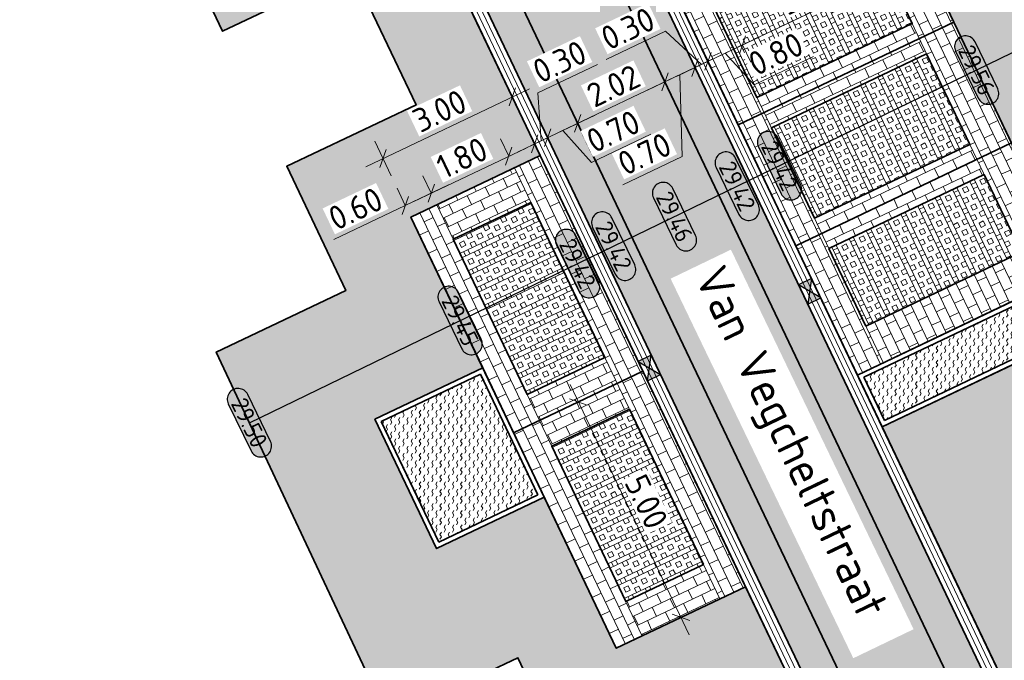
# Model space of a CAD drawing. Header units: metres. Extents: x 199937 to 201628, y 374508 to 375260.
# Tile 143 of 183: x 201332 to 201352, y 375034 to 375047. Entities that reach past the tile are written whole.
import ezdxf
from ezdxf.enums import TextEntityAlignment as Align

# ---------------------------------------------------------------- set-up
doc = ezdxf.new("R2010")
doc.units = ezdxf.units.M
doc.set_wipeout_variables(frame=1)
doc.linetypes.add('VH-OPSLUITBAND_100X200', pattern=[16, 8, -2, 4, -2])
for name, color, linetype, lineweight in [('N-WE-GR-BEPLANTING-A', 92, 'Continuous', 0), ('N-WE-OG-HOOGTELIJN-G', 7, 'Continuous', 25), ('N-WE-RI-KOLK-S', 7, 'Continuous', 25), ('N-WE-VH-GOOT-G', 170, 'Continuous', 35), ('N-WE-VH-KANTOPSLUITING_OPSLUITBAND_100X200-G', 150, 'VH-OPSLUITBAND_100X200', 35), ('N-WE-VH-KANTVERHARDING_STREKLAAG-G', 60, 'Continuous', 18), ('N-WE-VH-VERHARDING_BETONSTRAATSTEEN-G', 252, 'Continuous', 35), ('N-WE-VH-VERHARDING_GRASBETONSTEEN-A', 72, 'Continuous', 18), ('N-WE-VH-VERHARDING_GRASBETONSTEEN-G', 70, 'Continuous', 35), ('N-WE-VH-VERHARDING_TEGEL-A', 252, 'Continuous', 18), ('N-WE-VW-MARKERING_PARKEERVAK-G', 7, 'Continuous', 35), ('X-XX-AL-HOOGTELABEL-S', 7, 'Continuous', 25), ('X-XX-AL-M', 7, 'Continuous', 18), ('X-XX-AL-T35', 50, 'Continuous', 35)]:
    doc.layers.add(name, color=color, linetype=linetype, lineweight=lineweight)
doc.layers.add('N-WE-VH-VERHARDING_BETONSTRAATSTEEN_HEIDE-A', color=7, linetype='Continuous', lineweight=0, true_color=0x986657)
doc.layers.add('N-WE-VH-VERHARDING_BETONSTRAATSTEEN_ROOD-A', color=7, linetype='Continuous', lineweight=0, true_color=0xa92c0a)
doc.layers.add('X-XX-AL-HULPLIJN-G', color=7, linetype='Continuous', lineweight=18, plot=False)
doc.styles.add('NLCS-ISO-ANNOTATIEF-T18', font='NLCS-ISO.ttf', dxfattribs={"height": 1.8})
doc.styles.add('NLCS-ISO-ANNOTATIEF-T25', font='NLCS-ISO.ttf', dxfattribs={"height": 2.5})
doc.styles.add('NLCS-ISO-M200-T35', font='NLCS-ISO.ttf', dxfattribs={"height": 0.7})
doc.dimstyles.new('NLCS-ANNOTATIEF-T25-SCHRAP_L2_H1', dxfattribs={"dimtxt": 2.5, "dimasz": 1.4, "dimexe": 2, "dimexo": 2, "dimgap": 0.7, "dimtad": 1, "dimzin": 0, "dimdsep": 46, "dimtxsty": 'NLCS-ISO-ANNOTATIEF-T25', "dimblk": 'OBLIQUE', "dimcen": 0, "dimdle": 2, "dimclrd": 256, "dimclre": 256, "dimclrt": 256, "dimadec": 1, "dimazin": 0, "dimtfac": 1, "dimtdec": 3, "dimtofl": 0, "dimtmove": 0, "dimatfit": 3, "dimldrblk": 'OBLIQUE', "dimfxl": 2, "dimfxlon": 1, "dimtfillclr": 256, "dimtolj": 1, "dimtzin": 0, "dimlwd": -1, "dimlwe": -1, "dimarcsym": 0})
pattern_1 = [(295.47, (0, 0), (0.2798982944, -0.09928214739), [0.63, -0.21]), (205.47, (0.37918, 0.18062), (0.2798982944, -0.09928214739), [0.63, -0.21])]
pattern_2 = [(25.4727, (201339.98415, 375042.8163), (0.0992688, 0.279903), [0.21, -0.21]), (115.4727, (201339.98415, 375042.8163), (-0.189586, -0.090317), [])]
pattern_3 = [(295.47273231, (0, 0), (0.27990302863, -0.09926879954), [0.21, -0.21]), (25.47273231, (0, 0), (-0.09031711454, 0.18958591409), [])]
pattern_4 = [(25.47273231, (0, 0), (-0.17203259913, 0.36111602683), []), (25.47273231, (0.043, -0.09028), (-0.17203259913, 0.36111602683), []), (295.47273231, (0, 0), (0.36111602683, 0.17203259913), [-0.1, 0.1]), (295.47273231, (0.09028, 0.043), (0.36111602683, 0.17203259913), [-0.1, 0.1]), (295.47273231, (0.18056, 0.086), (0.36111602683, 0.17203259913), [0.1, -0.1]), (295.47273231, (0.27084, 0.12902), (0.36111602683, 0.17203259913), [0.1, -0.1]), (25.47273231, (0.086, -0.18056), (-0.17203259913, 0.36111602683), [0.1, -0.1]), (25.47273231, (0.12902, -0.27084), (-0.17203259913, 0.36111602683), [0.1, -0.1])]
pattern_5 = [(295.4727, (201345.063, 375050.33755), (0.279903, -0.099269), [0.21, -0.21]), (25.4727, (201345.063, 375050.33755), (-0.090317, 0.189586), [])]
pattern_6 = [(25.47273231, (0, 0), (0.09926879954, 0.27990302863), [0.21, -0.21]), (115.47273231, (0, 0), (-0.18958591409, -0.09031711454), [])]
pattern_7 = [(115.47273231, (0, 0), (-0.36111602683, -0.17203259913), []), (115.47273231, (0.09028, 0.043), (-0.36111602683, -0.17203259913), []), (25.47273231, (0, 0), (-0.17203259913, 0.36111602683), [-0.1, 0.1]), (25.47273231, (-0.043, 0.09028), (-0.17203259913, 0.36111602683), [-0.1, 0.1]), (25.47273231, (-0.086, 0.18056), (-0.17203259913, 0.36111602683), [0.1, -0.1]), (25.47273231, (-0.12902, 0.27084), (-0.17203259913, 0.36111602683), [0.1, -0.1]), (115.47273231, (0.18056, 0.086), (-0.36111602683, -0.17203259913), [0.1, -0.1]), (115.47273231, (0.27084, 0.12902), (-0.36111602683, -0.17203259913), [0.1, -0.1])]
pattern_8 = [(60, (201123.74073, 375003.37324), (-0.08660261, 0.14999988), [0.0577352, -0.11547]), (60, (201123.74073, 375003.47324), (-0.08660261, 0.14999988), [0.0577352, -0.11547]), (300, (201123.74073, 375003.47324), (0.17320501, 1.2e-07), [0.0577352, -0.11547])]
pattern_9 = [(115.44303, (201401.07311, 375044.21776), (-0.26433598, 0.20646184), [0.3, -0.3]), (205.44303, (201401.0731, 375044.21776), (0.128884, -0.2709039), [])]

# ---------------------------------------------------------------- blocks, each defined once
blk = doc.blocks.new('_Oblique')
at = {"color": 0, "linetype": 'ByBlock', "lineweight": -2}
blk.add_line((-0.5, -0.5), (0.5, 0.5), dxfattribs=at)
blk = doc.blocks.new('*D117')
at = {"layer": 'Defpoints', "color": 0, "transparency": 16777216}
for p in [(201342.108, 375045.334), (201342.693, 375044.107), (201339.984, 375042.816)]:
    blk.add_point(p, dxfattribs=at)
at = {"layer": 'X-XX-AL-M', "transparency": 16777216}
for p, q in [((201342.28, 375044.973), (201341.936, 375045.695)), ((201339.038, 375043.872), (201342.469, 375045.506)), ((201339.571, 375043.683), (201339.227, 375044.405))]:
    blk.add_line(p, q, dxfattribs=at)
at = {"layer": 'X-XX-AL-M', "transparency": 16777216, "xscale": 0.28, "yscale": 0.28, "zscale": 0.28}
for p, rotation in [((201342.108, 375045.334), 25.47273230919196), ((201339.399, 375044.044), 205.472732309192)]:
    blk.add_blockref('_Oblique', p, dxfattribs=dict(at, rotation=rotation))
at = {"layer": 'X-XX-AL-M', "transparency": 16777216, "insert": (201340.586, 375045.041), "char_height": 0.5, "attachment_point": 5, "rotation": 25.4727, "style": 'NLCS-ISO-ANNOTATIEF-T25', "bg_fill": 3, "box_fill_scale": 1.1, "bg_fill_color": 256, "bg_fill_true_color": 13158600, "bg_fill_transparency": 0}
blk.add_mtext('\\A1;3.00', dxfattribs=at)
blk = doc.blocks.new('*D118')
at = {"layer": 'Defpoints', "color": 0, "transparency": 16777216}
for p in [(201342.035, 375044.092), (201342.151, 375043.848), (201340.526, 375043.074)]:
    blk.add_point(p, dxfattribs=at)
at = {"layer": 'X-XX-AL-M', "transparency": 16777216}
for p, q in [((201342.035, 375044.092), (201341.863, 375044.453)), ((201340.049, 375043.145), (201342.396, 375044.264)), ((201340.41, 375043.318), (201340.238, 375043.679))]:
    blk.add_line(p, q, dxfattribs=at)
at = {"layer": 'X-XX-AL-M', "transparency": 16777216, "xscale": 0.28, "yscale": 0.28, "zscale": 0.28}
for p, rotation in [((201342.035, 375044.092), 25.47273230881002), ((201340.41, 375043.318), 205.47273230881)]:
    blk.add_blockref('_Oblique', p, dxfattribs=dict(at, rotation=rotation))
at = {"layer": 'X-XX-AL-M', "transparency": 16777216, "insert": (201341.055, 375044.057), "char_height": 0.5, "attachment_point": 5, "rotation": 25.4727, "style": 'NLCS-ISO-ANNOTATIEF-T25', "bg_fill": 3, "box_fill_scale": 1.1, "bg_fill_color": 256, "bg_fill_true_color": 13158600, "bg_fill_transparency": 0}
blk.add_mtext('\\A1;1.80', dxfattribs=at)
blk = doc.blocks.new('*D119')
at = {"layer": 'Defpoints', "color": 0, "transparency": 16777216}
for p in [(201339.868, 375043.059), (201340.526, 375043.074), (201339.984, 375042.816)]:
    blk.add_point(p, dxfattribs=at)
at = {"layer": 'X-XX-AL-M', "transparency": 16777216}
for p, q in [((201340.41, 375043.318), (201340.238, 375043.679)), ((201339.868, 375043.059), (201339.696, 375043.421)), ((201340.771, 375043.49), (201339.868, 375043.059)), ((201339.868, 375043.059), (201338.37, 375042.346))]:
    blk.add_line(p, q, dxfattribs=at)
at = {"layer": 'X-XX-AL-M', "transparency": 16777216, "xscale": 0.28, "yscale": 0.28, "zscale": 0.28}
for p, rotation in [((201340.41, 375043.318), 25.47273230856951), ((201339.868, 375043.059), 205.4727323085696)]:
    blk.add_blockref('_Oblique', p, dxfattribs=dict(at, rotation=rotation))
at = {"layer": 'X-XX-AL-M', "transparency": 16777216, "insert": (201338.825, 375042.994), "char_height": 0.5, "attachment_point": 5, "rotation": 25.4727, "style": 'NLCS-ISO-ANNOTATIEF-T25', "bg_fill": 3, "box_fill_scale": 1.1, "bg_fill_color": 256, "bg_fill_true_color": 13158600, "bg_fill_transparency": 0}
blk.add_mtext('\\A1;0.60', dxfattribs=at)
blk = doc.blocks.new('*D120')
at = {"layer": 'Defpoints', "color": 0, "transparency": 16777216}
for p in [(201342.586, 375038.517), (201345.639, 375034.434), (201344.736, 375034.003)]:
    blk.add_point(p, dxfattribs=at)
at = {"layer": 'X-XX-AL-M', "transparency": 16777216}
for p, q in [((201343.317, 375039.309), (201345.811, 375034.072)), ((201343.128, 375038.775), (201343.85, 375039.119)), ((201345.278, 375034.261), (201346, 375034.606))]:
    blk.add_line(p, q, dxfattribs=at)
at = {"layer": 'X-XX-AL-M', "transparency": 16777216, "xscale": 0.28, "yscale": 0.28, "zscale": 0.28}
for p, rotation in [((201343.489, 375038.947), 115.4727323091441), ((201345.639, 375034.434), 295.4727323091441)]:
    blk.add_blockref('_Oblique', p, dxfattribs=dict(at, rotation=rotation))
at = {"layer": 'X-XX-AL-M', "transparency": 16777216, "insert": (201344.916, 375036.858), "char_height": 0.5, "attachment_point": 5, "rotation": 295.4727, "style": 'NLCS-ISO-ANNOTATIEF-T25', "bg_fill": 3, "box_fill_scale": 1.1, "bg_fill_color": 256, "bg_fill_true_color": 13158600, "bg_fill_transparency": 0}
blk.add_mtext('\\A1;5.00', dxfattribs=at)
blk = doc.blocks.new('*D121')
at = {"layer": 'Defpoints', "color": 0, "transparency": 16777216}
for p in [(201345.303, 375045.649), (201345.419, 375045.405), (201343.595, 375044.537)]:
    blk.add_point(p, dxfattribs=at)
at = {"layer": 'X-XX-AL-M', "transparency": 16777216}
for p, q in [((201345.303, 375045.649), (201345.131, 375046.01)), ((201343.118, 375044.608), (201345.664, 375045.821)), ((201343.479, 375044.78), (201343.307, 375045.141))]:
    blk.add_line(p, q, dxfattribs=at)
at = {"layer": 'X-XX-AL-M', "transparency": 16777216, "xscale": 0.28, "yscale": 0.28, "zscale": 0.28}
for p, rotation in [((201345.303, 375045.649), 25.47273230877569), ((201343.479, 375044.78), 205.4727323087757)]:
    blk.add_blockref('_Oblique', p, dxfattribs=dict(at, rotation=rotation))
at = {"layer": 'X-XX-AL-M', "transparency": 16777216, "insert": (201344.224, 375045.566), "char_height": 0.5, "attachment_point": 5, "rotation": 25.4727, "style": 'NLCS-ISO-ANNOTATIEF-T25', "bg_fill": 3, "box_fill_scale": 1.1, "bg_fill_color": 256, "bg_fill_true_color": 13158600, "bg_fill_transparency": 0}
blk.add_mtext('\\A1;2.02', dxfattribs=at)
blk = doc.blocks.new('*D122')
at = {"layer": 'Defpoints', "color": 0, "transparency": 16777216}
blk.add_point((201346.207, 375046.075), dxfattribs=at)
at = {"layer": 'X-XX-AL-M', "transparency": 16777216}
for p, q in [((201345.845, 375045.907), (201347.289, 375046.595)), ((201346.206, 375046.079), (201346.034, 375046.44)), ((201346.928, 375046.423), (201347.1, 375046.062)), ((201346.567, 375046.251), (201347.17, 375045.585)), ((201347.17, 375045.585), (201348.416, 375046.179))]:
    blk.add_line(p, q, dxfattribs=at)
at = {"layer": 'X-XX-AL-M', "transparency": 16777216, "xscale": 0.28, "yscale": 0.28, "zscale": 0.28, "rotation": 205.4727323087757}
blk.add_blockref('_Oblique', (201346.206, 375046.079), dxfattribs=at)
at = {"layer": 'X-XX-AL-M', "transparency": 16777216, "insert": (201347.625, 375046.234), "char_height": 0.5, "attachment_point": 5, "rotation": 25.4727, "style": 'NLCS-ISO-ANNOTATIEF-T25', "bg_fill": 3, "box_fill_scale": 1.1, "bg_fill_color": 256, "bg_fill_true_color": 13158600, "bg_fill_transparency": 0}
blk.add_mtext('\\A1;0.80', dxfattribs=at)
at = {"layer": 'Defpoints', "color": 0, "transparency": 16777216}
for p in [(201346.921, 375046.437), (201346.928, 375046.423)]:
    blk.add_point(p, dxfattribs=at)
at = {"layer": 'X-XX-AL-M', "transparency": 16777216, "xscale": 0.28, "yscale": 0.28, "zscale": 0.28, "rotation": 25.47273230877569}
blk.add_blockref('_Oblique', (201346.928, 375046.423), dxfattribs=at)
blk = doc.blocks.new('*D123')
at = {"layer": 'Defpoints', "color": 0, "transparency": 16777216}
for p in [(201349.991, 375047.899), (201349.998, 375047.885), (201346.921, 375046.437)]:
    blk.add_point(p, dxfattribs=at)
at = {"layer": 'X-XX-AL-M', "transparency": 16777216}
for p, q in [((201346.567, 375046.251), (201350.359, 375048.057)), ((201349.998, 375047.885), (201350.17, 375047.524)), ((201346.928, 375046.423), (201347.1, 375046.062))]:
    blk.add_line(p, q, dxfattribs=at)
at = {"layer": 'X-XX-AL-M', "transparency": 16777216, "xscale": 0.28, "yscale": 0.28, "zscale": 0.28}
for p, rotation in [((201349.998, 375047.885), 25.47273230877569), ((201346.928, 375046.423), 205.4727323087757)]:
    blk.add_blockref('_Oblique', p, dxfattribs=dict(at, rotation=rotation))
at = {"layer": 'X-XX-AL-M', "transparency": 16777216, "insert": (201348.295, 375047.506), "char_height": 0.5, "attachment_point": 5, "rotation": 25.4727, "style": 'NLCS-ISO-ANNOTATIEF-T25', "bg_fill": 3, "box_fill_scale": 1.1, "bg_fill_color": 256, "bg_fill_true_color": 13158600, "bg_fill_transparency": 0}
blk.add_mtext('\\A1;3.40', dxfattribs=at)
blk = doc.blocks.new('*U283')
h = blk.add_hatch(color=253)
h.dxf.hatch_style = 1
edge = h.paths.add_edge_path()
edge.add_line((2.73, 1.13), (-2.73, 1.13))
edge.add_arc((-2.73, 0), 1.13, 90, 270)
edge.add_line((-2.73, -1.13), (2.73, -1.13))
edge.add_arc((2.73, 0), 1.13, 270, 450)
blk.add_lwpolyline([(2.73, 1.13), (-2.73, 1.13, 1), (-2.73, -1.13), (2.73, -1.13, 1)], format="xyb", close=True)
at = {"style": 'NLCS-ISO-ANNOTATIEF-T18'}
blk.add_attdef('HGT', text='', height=1.8, dxfattribs=at).set_placement((0, 0), align=Align.MIDDLE_CENTER)
blk = doc.blocks.new('N-SRI-KOLK_STRAAT_450X300-SO')
h = blk.add_hatch(color=256)
h.dxf.hatch_style = 1
h.paths.add_polyline_path([(0, 0.75), (-1.125, 1.5), (-1.125, 0)])
h.paths.add_polyline_path([(1.125, 0), (1.125, 1.5), (0, 0.75)])
for p, q in [((-1.125, 0), (1.125, 1.5)), ((1.125, 0), (-1.125, 1.5))]:
    blk.add_line(p, q)
at = {"flags": 128}
blk.add_lwpolyline([(-1.125, 0), (1.125, 0), (1.125, 1.5), (-1.125, 1.5)], close=True, dxfattribs=at)
blk = doc.blocks.new('*D874')
at = {"layer": 'Defpoints', "color": 0, "transparency": 16777216}
for p in [(201345.935, 375045.95), (201345.935, 375045.95), (201345.419, 375045.405)]:
    blk.add_point(p, dxfattribs=at)
at = {"layer": 'X-XX-AL-M', "transparency": 16777216}
for p, q in [((201344.942, 375045.476), (201346.296, 375046.122)), ((201345.303, 375045.649), (201345.131, 375046.01)), ((201345.935, 375045.95), (201346.107, 375045.588)), ((201345.619, 375045.799), (201345.666, 375044.086)), ((201345.666, 375044.086), (201344.42, 375043.492))]:
    blk.add_line(p, q, dxfattribs=at)
at = {"layer": 'X-XX-AL-M', "transparency": 16777216, "xscale": 0.28, "yscale": 0.28, "zscale": 0.28}
for p, rotation in [((201345.935, 375045.95), 25.47273230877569), ((201345.303, 375045.649), 205.4727323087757)]:
    blk.add_blockref('_Oblique', p, dxfattribs=dict(at, rotation=rotation))
at = {"layer": 'X-XX-AL-M', "transparency": 16777216, "insert": (201344.875, 375044.141), "char_height": 0.5, "attachment_point": 5, "rotation": 25.4727, "style": 'NLCS-ISO-ANNOTATIEF-T25', "bg_fill": 3, "box_fill_scale": 1.1, "bg_fill_color": 256, "bg_fill_true_color": 13158600, "bg_fill_transparency": 0}
blk.add_mtext('\\A1;0.70', dxfattribs=at)
blk = doc.blocks.new('*D875')
at = {"layer": 'Defpoints', "color": 0, "transparency": 16777216}
for p in [(201346.206, 375046.079), (201346.206, 375046.079), (201345.935, 375045.95)]:
    blk.add_point(p, dxfattribs=at)
at = {"layer": 'X-XX-AL-M', "transparency": 16777216}
for p, q in [((201345.317, 375046.709), (201344.071, 375046.115)), ((201346.07, 375046.014), (201345.317, 375046.709)), ((201345.574, 375045.778), (201346.567, 375046.251)), ((201346.206, 375046.079), (201346.378, 375045.717)), ((201345.935, 375045.95), (201346.107, 375045.588))]:
    blk.add_line(p, q, dxfattribs=at)
at = {"layer": 'X-XX-AL-M', "transparency": 16777216, "xscale": 0.28, "yscale": 0.28, "zscale": 0.28}
for p, rotation in [((201345.935, 375045.95), 205.4727323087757), ((201346.206, 375046.079), 25.47273230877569)]:
    blk.add_blockref('_Oblique', p, dxfattribs=dict(at, rotation=rotation))
at = {"layer": 'X-XX-AL-M', "transparency": 16777216, "insert": (201344.527, 375046.764), "char_height": 0.5, "attachment_point": 5, "rotation": 25.4727, "style": 'NLCS-ISO-ANNOTATIEF-T25', "bg_fill": 3, "box_fill_scale": 1.1, "bg_fill_color": 256, "bg_fill_true_color": 13158600, "bg_fill_transparency": 0}
blk.add_mtext('\\A1;0.30', dxfattribs=at)
blk = doc.blocks.new('*D876')
at = {"layer": 'Defpoints', "color": 0, "transparency": 16777216}
blk.add_point((201342.848, 375044.479), dxfattribs=at)
blk.add_point((201342.848, 375044.479), dxfattribs=at)
at = {"layer": 'X-XX-AL-M', "transparency": 16777216}
for p, q in [((201343.479, 375044.78), (201343.307, 375045.141)), ((201343.841, 375044.952), (201342.486, 375044.307)), ((201342.848, 375044.479), (201343.02, 375044.118)), ((201343.163, 375044.629), (201343.766, 375043.964)), ((201343.766, 375043.964), (201345.012, 375044.557))]:
    blk.add_line(p, q, dxfattribs=at)
at = {"layer": 'X-XX-AL-M', "transparency": 16777216, "xscale": 0.28, "yscale": 0.28, "zscale": 0.28, "rotation": 205.4727323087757}
blk.add_blockref('_Oblique', (201342.848, 375044.479), dxfattribs=at)
at = {"layer": 'X-XX-AL-M', "transparency": 16777216, "insert": (201344.221, 375044.613), "char_height": 0.5, "attachment_point": 5, "rotation": 25.4727, "style": 'NLCS-ISO-ANNOTATIEF-T25', "bg_fill": 3, "box_fill_scale": 1.1, "bg_fill_color": 256, "bg_fill_true_color": 13158600, "bg_fill_transparency": 0}
blk.add_mtext('\\A1;0.70', dxfattribs=at)
at = {"layer": 'Defpoints', "color": 0, "transparency": 16777216}
blk.add_point((201343.595, 375044.537), dxfattribs=at)
at = {"layer": 'X-XX-AL-M', "transparency": 16777216, "xscale": 0.28, "yscale": 0.28, "zscale": 0.28, "rotation": 25.47273230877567}
blk.add_blockref('_Oblique', (201343.479, 375044.78), dxfattribs=at)
blk = doc.blocks.new('*D877')
at = {"layer": 'Defpoints', "color": 0, "transparency": 16777216}
for p in [(201342.848, 375044.479), (201342.577, 375044.35), (201342.577, 375044.35)]:
    blk.add_point(p, dxfattribs=at)
at = {"layer": 'X-XX-AL-M', "transparency": 16777216}
for p, q in [((201342.643, 375045.422), (201343.889, 375046.016)), ((201342.712, 375044.414), (201342.643, 375045.422)), ((201343.209, 375044.651), (201342.216, 375044.178)), ((201342.848, 375044.479), (201343.02, 375044.118)), ((201342.577, 375044.35), (201342.749, 375043.989))]:
    blk.add_line(p, q, dxfattribs=at)
at = {"layer": 'X-XX-AL-M', "transparency": 16777216, "xscale": 0.28, "yscale": 0.28, "zscale": 0.28}
for p, rotation in [((201342.848, 375044.479), 25.47273230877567), ((201342.577, 375044.35), 205.4727323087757)]:
    blk.add_blockref('_Oblique', p, dxfattribs=dict(at, rotation=rotation))
at = {"layer": 'X-XX-AL-M', "transparency": 16777216, "insert": (201343.098, 375046.071), "char_height": 0.5, "attachment_point": 5, "rotation": 25.4727, "style": 'NLCS-ISO-ANNOTATIEF-T25', "bg_fill": 3, "box_fill_scale": 1.1, "bg_fill_color": 256, "bg_fill_true_color": 13158600, "bg_fill_transparency": 0}
blk.add_mtext('\\A1;0.30', dxfattribs=at)

msp = doc.modelspace()

# ---------------------------------------------------------------- hatches: boundary and pattern name
at = {"layer": 'N-WE-GR-BEPLANTING-A'}
h = msp.add_hatch(dxfattribs=at)
h.set_pattern_fill('AGR-BEPLANTING_SOORT_02-SO', color=256, scale=0.04, pattern_type=2)
h.set_pattern_definition(pattern_8)
h.paths.add_polyline_path([(201349.898, 375038.56), (201349.468, 375039.463), (201353.801, 375041.528), (201354.232, 375040.625)])
h = msp.add_hatch(dxfattribs=at)
h.set_pattern_fill('AGR-BEPLANTING_SOORT_02-SO', color=256, scale=0.04, pattern_type=2)
h.set_pattern_definition(pattern_8)
h.paths.add_polyline_path([(201342.645, 375036.999), (201341.44, 375039.527), (201339.364, 375038.538), (201340.568, 375036.01)])
at = {"layer": 'N-WE-VH-VERHARDING_BETONSTRAATSTEEN_HEIDE-A', "true_color": 0x986657}
h = msp.add_hatch(dxfattribs=at)
h.set_pattern_fill('AVH-HEI_BSS_KEIFRMT_KEPER-SO', color=25, scale=2, angle=295.47, pattern_type=2)
h.set_pattern_definition(pattern_1)
h.paths.add_polyline_path([(201339.441, 375059.58), (201338.809, 375059.279), (201356.63, 375021.872), (201357.262, 375022.173)])
h = msp.add_hatch(dxfattribs=at)
h.set_pattern_fill('AVH-HEI_BSS_KEIFRMT_KEPER-SO', color=25, scale=2, angle=295.47, pattern_type=2)
h.set_pattern_definition(pattern_1)
h.paths.add_polyline_path([(201336.986, 375058.411), (201336.354, 375058.11), (201346.041, 375037.775), (201354.175, 375020.702), (201354.807, 375021.003), (201346.673, 375038.076)])
at = {"layer": 'N-WE-VH-VERHARDING_BETONSTRAATSTEEN_ROOD-A'}
h = msp.add_hatch(dxfattribs=at)
h.set_pattern_fill('AVH-ROO_BSS_KEIFRMT_KEPER-SO', color=36, scale=2, angle=-19.5273, pattern_type=2)
h.set_pattern_definition([(340.47273, (201338.80942, 375059.27927), (0.268115, 0.1277277), [0.63, -0.21]), (250.47273, (201338.9498, 375059.67512), (0.268115, 0.1277277), [0.63, -0.21])])
h.paths.add_polyline_path([(201338.809, 375059.279), (201336.986, 375058.411), (201346.673, 375038.076), (201354.807, 375021.003), (201356.63, 375021.872)])
h = msp.add_hatch(dxfattribs=at)
h.set_pattern_fill('AVH-ROO_BSS_KEIFRMT_HALFST-SO', color=36, scale=2, angle=25.4727, pattern_type=2)
h.set_pattern_definition(pattern_6)
h.paths.add_polyline_path([(201350.145, 375049.436), (201349.423, 375049.091), (201350.632, 375046.553), (201351.354, 375046.897)])
h = msp.add_hatch(dxfattribs=at)
h.set_pattern_fill('AVH-ROO_BSS_KEIFRMT_HALFST-SO', color=36, scale=2, angle=25.4727, pattern_type=2)
h.set_pattern_definition(pattern_6)
h.paths.add_polyline_path([(201346.178, 375047.532), (201345.631, 375047.285), (201346.84, 375044.747), (201347.382, 375045.005)])
h = msp.add_hatch(dxfattribs=at)
h.set_pattern_fill('AVH-ROO_BSS_KEIFRMT_HALFST-SO', color=36, scale=2, angle=-64.5273, pattern_type=2)
h.set_pattern_definition(pattern_5)
h.paths.add_polyline_path([(201350.783, 375046.237), (201350.482, 375046.869), (201347.231, 375045.321), (201347.533, 375044.689)])
h = msp.add_hatch(dxfattribs=at)
h.set_pattern_fill('AVH-ROO_BSS_KEIFRMT_HALFST-SO', color=36, scale=2, angle=25.4727, pattern_type=2)
h.set_pattern_definition(pattern_6)
h.paths.add_polyline_path([(201351.354, 375046.897), (201350.632, 375046.553), (201351.836, 375044.025), (201352.559, 375044.369)])
h = msp.add_hatch(dxfattribs=at)
h.set_pattern_fill('AVH-ROO_BSS_KEIFRMT_HALFST-SO', color=36, scale=2, angle=25.4727, pattern_type=2)
h.set_pattern_definition(pattern_6)
h.paths.add_polyline_path([(201347.382, 375045.005), (201346.84, 375044.747), (201348.045, 375042.219), (201348.586, 375042.477)])
h = msp.add_hatch(dxfattribs=at)
h.set_pattern_fill('AVH-ROO_BSS_KEIFRMT_HALFST-SO', color=36, scale=2, angle=-64.5273, pattern_type=2)
h.set_pattern_definition(pattern_5)
h.paths.add_polyline_path([(201351.987, 375043.709), (201351.686, 375044.341), (201348.436, 375042.793), (201348.737, 375042.161)])
h = msp.add_hatch(dxfattribs=at)
h.set_pattern_fill('AVH-ROO_BSS_KEIFRMT_HALFST-SO', color=36, scale=2, angle=25.4727, pattern_type=2)
h.set_pattern_definition(pattern_6)
h.paths.add_polyline_path([(201352.559, 375044.369), (201351.836, 375044.025), (201353.127, 375041.317), (201353.849, 375041.661)])
h = msp.add_hatch(dxfattribs=at)
h.set_pattern_fill('AVH-ROO_BSS_KEIFRMT_HALFST-SO', color=36, scale=2, angle=25.4727, pattern_type=2)
h.set_pattern_definition(pattern_2)
h.paths.add_polyline_path([(201342.693, 375044.107), (201342.151, 375043.848), (201344.301, 375039.335), (201344.843, 375039.593)])
h = msp.add_hatch(dxfattribs=at)
h.set_pattern_fill('AVH-ROO_BSS_KEIFRMT_HALFST-SO', color=36, scale=2, angle=-64.5273, pattern_type=2)
h.set_pattern_definition(pattern_3)
h.paths.add_polyline_path([(201342.151, 375043.848), (201340.526, 375043.074), (201340.87, 375042.352), (201342.495, 375043.126)])
h = msp.add_hatch(dxfattribs=at)
h.set_pattern_fill('AVH-ROO_BSS_KEIFRMT_HALFST-SO', color=36, scale=2, angle=25.4727, pattern_type=2)
h.set_pattern_definition(pattern_2)
h.paths.add_polyline_path([(201340.526, 375043.074), (201339.984, 375042.816), (201342.135, 375038.302), (201342.676, 375038.56)])
h = msp.add_hatch(dxfattribs=at)
h.set_pattern_fill('AVH-ROO_BSS_KEIFRMT_HALFST-SO', color=36, scale=2, angle=25.4727, pattern_type=2)
h.set_pattern_definition(pattern_6)
h.paths.add_polyline_path([(201348.586, 375042.477), (201348.045, 375042.219), (201349.335, 375039.51), (201349.876, 375039.768)])
h = msp.add_hatch(dxfattribs=at)
h.set_pattern_fill('AVH-ROO_BSS_KEIFRMT_HALFST-SO', color=36, scale=2, angle=205.47, pattern_type=2)
h.set_pattern_definition([(205.47, (201345.063, 375050.33755), (-0.099282, -0.2798983), [0.21, -0.21]), (295.47, (201345.063, 375050.33755), (0.1895902, 0.090308), [])])
h.paths.add_polyline_path([(201353.127, 375041.317), (201352.761, 375042.084), (201349.511, 375040.536), (201349.876, 375039.768)])
h = msp.add_hatch(dxfattribs=at)
h.set_pattern_fill('AVH-ROO_BSS_KEIFRMT_HALFST-SO', color=36, scale=2, angle=-64.5273, pattern_type=2)
h.set_pattern_definition(pattern_3)
h.paths.add_polyline_path([(201344.301, 375039.335), (201344.043, 375039.876), (201342.418, 375039.102), (201342.676, 375038.56)])
h = msp.add_hatch(dxfattribs=at)
h.set_pattern_fill('AVH-ROO_BSS_KEIFRMT_HALFST-SO', color=36, scale=2, angle=25.4727, pattern_type=2)
h.set_pattern_definition(pattern_2)
h.paths.add_polyline_path([(201344.843, 375039.593), (201344.301, 375039.335), (201346.452, 375034.821), (201346.993, 375035.079)])
h = msp.add_hatch(dxfattribs=at)
h.set_pattern_fill('AVH-ROO_BSS_KEIFRMT_HALFST-SO', color=36, scale=2, angle=-64.5273, pattern_type=2)
h.set_pattern_definition(pattern_3)
h.paths.add_polyline_path([(201344.559, 375038.793), (201344.301, 375039.335), (201342.676, 375038.56), (201342.934, 375038.019)])
h = msp.add_hatch(dxfattribs=at)
h.set_pattern_fill('AVH-ROO_BSS_KEIFRMT_HALFST-SO', color=36, scale=2, angle=25.4727, pattern_type=2)
h.set_pattern_definition(pattern_2)
h.paths.add_polyline_path([(201342.676, 375038.56), (201342.135, 375038.302), (201344.285, 375033.788), (201344.827, 375034.046)])
h = msp.add_hatch(dxfattribs=at)
h.set_pattern_fill('AVH-ROO_BSS_KEIFRMT_HALFST-SO', color=36, scale=2, angle=-64.5273, pattern_type=2)
h.set_pattern_definition(pattern_3)
h.paths.add_polyline_path([(201346.108, 375035.543), (201344.483, 375034.769), (201344.827, 375034.046), (201346.452, 375034.821)])
at = {"layer": 'N-WE-VH-VERHARDING_GRASBETONSTEEN-A', "true_color": 0x52a500}
h = msp.add_hatch(dxfattribs=at)
h.set_pattern_fill('AVH-GRASBETONSTEEN_01-SO', color=74, angle=25.4727, pattern_type=2)
h.set_pattern_definition(pattern_7)
h.paths.add_polyline_path([(201349.578, 375048.765), (201346.328, 375047.216), (201347.231, 375045.321), (201350.482, 375046.869)])
h = msp.add_hatch(dxfattribs=at)
h.set_pattern_fill('AVH-GRASBETONSTEEN_01-SO', color=74, angle=25.4727, pattern_type=2)
h.set_pattern_definition(pattern_7)
h.paths.add_polyline_path([(201350.783, 375046.237), (201347.533, 375044.689), (201348.436, 375042.793), (201351.686, 375044.341)])
h = msp.add_hatch(dxfattribs=at)
h.set_pattern_fill('AVH-GRASBETONSTEEN_01-SO', color=74, angle=25.4727, pattern_type=2)
h.set_pattern_definition(pattern_7)
h.paths.add_polyline_path([(201352.761, 375042.084), (201351.987, 375043.709), (201348.737, 375042.161), (201349.511, 375040.536)])
h = msp.add_hatch(dxfattribs=at)
h.set_pattern_fill('AVH-GRASBETONSTEEN_01-SO', color=74, angle=-64.5273, pattern_type=2)
h.set_pattern_definition(pattern_4)
h.paths.add_polyline_path([(201342.495, 375043.126), (201340.87, 375042.352), (201342.418, 375039.102), (201344.043, 375039.876)])
h = msp.add_hatch(dxfattribs=at)
h.set_pattern_fill('AVH-GRASBETONSTEEN_01-SO', color=74, angle=-64.5273, pattern_type=2)
h.set_pattern_definition(pattern_4)
h.paths.add_polyline_path([(201344.559, 375038.793), (201342.934, 375038.019), (201344.483, 375034.769), (201346.108, 375035.543)])
at = {"layer": 'N-WE-VH-VERHARDING_TEGEL-A'}
h = msp.add_hatch(dxfattribs=at)
h.set_pattern_fill('AVH-TEGEL_300X300_HALFST-SO', color=256, scale=5, angle=115.443, pattern_type=2)
h.set_pattern_definition(pattern_9)
h.paths.add_polyline_path([(201340.188, 375067.219), (201336.884, 375065.646), (201343.83, 375051.066), (201348.344, 375053.216), (201354.365, 375040.578), (201349.851, 375038.427), (201355.465, 375026.642), (201358.667, 375028.168), (201353.689, 375038.741), (201356.398, 375040.029), (201351.583, 375050.155), (201349.175, 375055.218), (201346.467, 375053.926), (201341.387, 375064.409), (201341.453, 375064.44)])
h = msp.add_hatch(dxfattribs=at)
h.set_pattern_fill('AVH-TEGEL_300X300_HALFST-SO', color=256, scale=5, angle=115.443, pattern_type=2)
h.set_pattern_definition(pattern_9)
h.paths.add_polyline_path([(201335.508, 375059.187), (201333.745, 375058.347), (201335.141, 375055.598), (201332.431, 375054.311), (201336.041, 375046.708), (201338.751, 375047.995), (201340.094, 375045.168), (201337.384, 375043.881), (201338.619, 375041.279), (201335.909, 375039.992), (201339.515, 375032.302), (201342.225, 375033.589), (201343.413, 375031.087), (201346.123, 375032.375), (201347.462, 375029.556), (201344.752, 375028.269), (201348.362, 375020.67), (201351.072, 375021.957), (201352.411, 375019.139), (201354.184, 375019.984), (201351.657, 375025.288), (201349.4, 375024.213), (201348.11, 375026.921), (201350.367, 375027.997), (201346.993, 375035.079), (201344.285, 375033.788), (201342.778, 375036.952), (201340.521, 375035.877), (201339.231, 375038.585), (201341.488, 375039.66), (201339.984, 375042.816), (201342.693, 375044.107), (201339.233, 375051.369), (201336.976, 375050.294), (201335.685, 375053.002), (201337.942, 375054.078)])

# ---------------------------------------------------------------- linework, layer by layer
at = {"layer": 'N-WE-VH-GOOT-G'}
msp.add_lwpolyline([(201400.89, 375043.796), (201396.892, 375041.861, 0.066184), (201374.403, 375027.17), (201370.9, 375024.1, -0.017863), (201364.658, 375018.833, -0.480396), (201358.122, 375020.367), (201336.529, 375065.694, -0.297293), (201337.153, 375070.351), (201344.117, 375078.431, -0.084867), (201356.852, 375087.882), (201374.735, 375096.661, -0.418204), (201385.892, 375092.766), (201404.471, 375053.583)], format="xyb", dxfattribs=at)
for points in [[(201357.831, 375021.677), (201336.884, 375065.646)], [(201357.831, 375021.677), (201336.884, 375065.646)], [(201354.196, 375019.96), (201345.77, 375037.646), (201335.508, 375059.187)]]:
    msp.add_lwpolyline(points, dxfattribs=at)
msp.add_lwpolyline([(201346.041, 375037.775), (201335.494, 375059.915, 0.45528), (201327.792, 375062.061), (201325.951, 375060.848, -0.151193), (201295.308, 375052.597), (201271.329, 375053.191, 0.377034), (201264.947, 375047.855), (201259.521, 375012.745, 0.419393), (201266.601, 375003.253), (201296.562, 374999.163, 0.047019), (201309.877, 374998.765, 0.048463), (201327.098, 375001.21, 0.022828), (201336.87, 375004.024, 0.046514), (201353.186, 375011.272, 0.394891), (201355.379, 375018.175)], format="xyb", close=True, dxfattribs=at)
at = {"layer": 'N-WE-VH-KANTOPSLUITING_OPSLUITBAND_100X200-G'}
msp.add_lwpolyline([(201349.335, 375039.51), (201353.849, 375041.661), (201354.365, 375040.578), (201349.851, 375038.427), (201349.335, 375039.51)], dxfattribs=at)
msp.add_lwpolyline([(201349.898, 375038.56), (201349.468, 375039.463), (201353.801, 375041.528), (201354.232, 375040.625)], close=True, dxfattribs=at)
at = {"layer": 'N-WE-VH-VERHARDING_BETONSTRAATSTEEN-G'}
msp.add_lwpolyline([(201340.188, 375067.219), (201336.884, 375065.646), (201343.83, 375051.066), (201348.344, 375053.216), (201354.365, 375040.578), (201349.851, 375038.427), (201355.465, 375026.642), (201358.667, 375028.168), (201353.689, 375038.741), (201356.398, 375040.029), (201351.583, 375050.155), (201349.175, 375055.218), (201346.467, 375053.926), (201341.387, 375064.409), (201341.453, 375064.44)], close=True, dxfattribs=at)
for points in [[(201356.63, 375021.872), (201338.809, 375059.279)], [(201350.367, 375027.997), (201346.993, 375035.079), (201344.285, 375033.788), (201342.778, 375036.952), (201340.521, 375035.877), (201339.231, 375038.585), (201341.488, 375039.66), (201339.984, 375042.816), (201342.693, 375044.107), (201339.233, 375051.369), (201336.976, 375050.294), (201335.685, 375053.002), (201337.942, 375054.078), (201335.508, 375059.187)], [(201354.807, 375021.003), (201346.673, 375038.076), (201336.986, 375058.411)], [(201335.141, 375055.598), (201332.431, 375054.311), (201336.041, 375046.708), (201338.751, 375047.995), (201340.094, 375045.168), (201337.384, 375043.881), (201338.619, 375041.279), (201335.909, 375039.992), (201339.515, 375032.302), (201342.225, 375033.589), (201343.413, 375031.087)]]:
    msp.add_lwpolyline(points, dxfattribs=at)
at = {"layer": 'N-WE-VH-VERHARDING_GRASBETONSTEEN-G'}
for points in [[(201349.578, 375048.765), (201350.482, 375046.869), (201347.231, 375045.321), (201346.328, 375047.216)], [(201350.783, 375046.237), (201351.686, 375044.341), (201348.436, 375042.793), (201347.533, 375044.689)], [(201348.737, 375042.161), (201351.987, 375043.709), (201352.761, 375042.084), (201349.511, 375040.536)]]:
    msp.add_lwpolyline(points, close=True, dxfattribs=at)
at = {"layer": 'N-WE-VW-MARKERING_PARKEERVAK-G'}
for points in [[(201353.849, 375041.661), (201348.855, 375052.144)], [(201349.335, 375039.51), (201344.341, 375049.993)], [(201346.84, 375044.747), (201351.354, 375046.897)], [(201348.045, 375042.219), (201352.559, 375044.369)], [(201339.984, 375042.816), (201342.693, 375044.107)], [(201346.993, 375035.079), (201342.693, 375044.107)], [(201344.285, 375033.788), (201339.984, 375042.816)], [(201349.335, 375039.51), (201353.849, 375041.661)], [(201342.135, 375038.302), (201344.843, 375039.593)], [(201344.285, 375033.788), (201346.993, 375035.079)]]:
    msp.add_lwpolyline(points, dxfattribs=at)
at = {"layer": 'X-XX-AL-HULPLIJN-G'}
for points in [[(201348.138, 375051.789), (201353.132, 375041.306)], [(201344.888, 375050.241), (201349.882, 375039.758)], [(201342.151, 375043.848), (201346.452, 375034.821)], [(201340.526, 375043.074), (201344.827, 375034.046)]]:
    msp.add_lwpolyline(points, dxfattribs=at)

# ---------------------------------------------------------------- block references
at = {"layer": 'N-WE-RI-KOLK-S', "xscale": 0.2, "yscale": 0.2, "zscale": 0.2, "rotation": 115.4727323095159}
msp.add_blockref('N-SRI-KOLK_STRAAT_450X300-SO', (201348.469, 375041.327), dxfattribs=at)
at = {"layer": 'X-XX-AL-HOOGTELABEL-S', "xscale": 0.2, "yscale": 0.2, "zscale": 0.2, "rotation": 295.8549598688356}
for p, values in [((201351.831, 375045.896), {'HGT': '29.56'}), ((201347.703, 375043.893, 29.365), {'HGT': '29.42'}), ((201346.818, 375043.464, 29.365), {'HGT': '29.42'}), ((201345.504, 375042.827, 29.365), {'HGT': '29.46'}), ((201344.23, 375042.21, 29.365), {'HGT': '29.42'}), ((201343.475, 375041.844, 29.365), {'HGT': '29.42'}), ((201341.015, 375040.652), {'HGT': '29.45'}), ((201336.603, 375038.512), {'HGT': '29.50'})]:
    msp.add_blockref('*U283', p, dxfattribs=at).add_auto_attribs(values)

# ---------------------------------------------------------------- next in the draw order: dimensions: what is measured, and where the dimension line sits
at = {"layer": 'X-XX-AL-M'}
for p1, p2, distance, picture, middle in [((201339.984, 375042.816), (201342.693, 375044.107), 1.36, '*D117', (201340.586, 375045.041)), ((201342.586, 375038.517), (201344.736, 375034.003), 1, '*D120', (201344.916, 375036.858))]:
    dim = msp.add_aligned_dim(p1=p1, p2=p2, distance=distance, dimstyle='NLCS-ANNOTATIEF-T25-SCHRAP_L2_H1', override={"dimtfill": 1}, dxfattribs=at)
    dim.commit()
    dim.dimension.update_dxf_attribs({"geometry": picture, "text_midpoint": middle})

# ---------------------------------------------------------------- next in the draw order: linework, layer by layer
at = {"layer": 'N-WE-VH-KANTOPSLUITING_OPSLUITBAND_100X200-G'}
for points in [[(201342.778, 375036.952), (201341.488, 375039.66), (201339.231, 375038.585), (201340.521, 375035.877)], [(201342.645, 375036.999), (201341.44, 375039.527), (201339.364, 375038.538), (201340.568, 375036.01)]]:
    msp.add_lwpolyline(points, close=True, dxfattribs=at)
at = {"layer": 'N-WE-VH-VERHARDING_GRASBETONSTEEN-G'}
msp.add_lwpolyline([(201344.559, 375038.793), (201346.108, 375035.543), (201344.483, 375034.769), (201342.934, 375038.019)], close=True, dxfattribs=at)

# ---------------------------------------------------------------- next in the draw order: block references
at = {"layer": 'N-WE-RI-KOLK-S', "xscale": 0.2, "yscale": 0.2, "zscale": 0.2, "rotation": 295.4727323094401}
msp.add_blockref('N-SRI-KOLK_STRAAT_450X300-SO', (201344.843, 375039.593), dxfattribs=at)

# ---------------------------------------------------------------- next in the draw order: dimensions: what is measured, and where the dimension line sits
at = {"layer": 'X-XX-AL-M'}
dim = msp.add_aligned_dim(p1=(201340.526, 375043.074), p2=(201342.151, 375043.848), distance=0.269, dimstyle='NLCS-ANNOTATIEF-T25-SCHRAP_L2_H1', override={"dimtfill": 1}, dxfattribs=at)
dim.commit()
dim.dimension.update_dxf_attribs({"geometry": '*D118', "text_midpoint": (201341.055, 375044.057)})

# ---------------------------------------------------------------- next in the draw order: dimensions: what is measured, and where the dimension line sits
dim = msp.add_aligned_dim(p1=(201340.526, 375043.074), p2=(201339.984, 375042.816), distance=-0.269, dimstyle='NLCS-ANNOTATIEF-T25-SCHRAP_L2_H1', override={"dimtfill": 1}, dxfattribs=at)
dim.commit()
dim.dimension.update_dxf_attribs({"geometry": '*D119', "text_midpoint": (201338.825, 375042.994)})

# ---------------------------------------------------------------- next in the draw order: linework, layer by layer
at = {"layer": 'N-WE-OG-HOOGTELIJN-G'}
msp.add_lwpolyline([(201336.603, 375038.512), (201353.275, 375046.596)], dxfattribs=at)
at = {"layer": 'N-WE-VH-KANTVERHARDING_STREKLAAG-G'}
for points in [[(201400.847, 375043.886), (201396.849, 375041.951, 0.066185), (201374.337, 375027.245), (201370.833, 375024.174, -0.017865), (201364.596, 375018.912, -0.480396), (201358.213, 375020.41), (201336.619, 375065.737, -0.297293), (201337.229, 375070.285), (201344.191, 375078.364, -0.084849), (201356.896, 375087.792), (201374.779, 375096.571, -0.418204), (201385.802, 375092.724), (201404.381, 375053.54)], [(201400.803, 375043.976), (201396.806, 375042.041, 0.066186), (201374.272, 375027.321), (201370.767, 375024.249, -0.017867), (201364.535, 375018.99, -0.480396), (201358.303, 375020.453), (201336.709, 375065.78, -0.297293), (201337.305, 375070.22), (201344.265, 375078.296, -0.084832), (201356.941, 375087.703), (201374.823, 375096.482, -0.418204), (201385.711, 375092.681), (201404.29, 375053.497)]]:
    msp.add_lwpolyline(points, format="xyb", dxfattribs=at)
for points in [[(201345.951, 375037.732), (201335.403, 375059.872, 0.45528), (201327.847, 375061.977), (201326.006, 375060.764, -0.151194), (201295.305, 375052.497), (201271.326, 375053.091, 0.377034), (201265.045, 375047.839), (201259.619, 375012.729, 0.419393), (201266.614, 375003.352), (201296.575, 374999.262, 0.047021), (201309.871, 374998.865, 0.048466), (201327.074, 375001.307, 0.022829), (201336.838, 375004.119, 0.046514), (201353.137, 375011.359, 0.394891), (201355.288, 375018.131)], [(201345.86, 375037.689), (201335.313, 375059.829, 0.45528), (201327.902, 375061.894), (201326.06, 375060.68, -0.151196), (201295.302, 375052.397), (201271.324, 375052.991, 0.377034), (201265.144, 375047.824), (201259.718, 375012.714, 0.419393), (201266.628, 375003.451), (201296.587, 374999.361, 0.047022), (201309.866, 374998.965, 0.048469), (201327.051, 375001.405, 0.022829), (201336.806, 375004.214, 0.046514), (201353.088, 375011.447, 0.394891), (201355.198, 375018.088)]]:
    msp.add_lwpolyline(points, format="xyb", close=True, dxfattribs=at)
at = {"layer": 'N-WE-VH-VERHARDING_GRASBETONSTEEN-G'}
msp.add_lwpolyline([(201342.418, 375039.102), (201340.87, 375042.352), (201342.495, 375043.126), (201344.043, 375039.876)], close=True, dxfattribs=at)

# ---------------------------------------------------------------- next in the draw order: dimensions: what is measured, and where the dimension line sits
at = {"layer": 'X-XX-AL-M'}
for base, p1, p2, picture, middle in [((201346.928, 375046.423), (201346.207, 375046.075), (201346.921, 375046.437), '*D122', (201347.128, 375045.997)), ((201345.303, 375045.649), (201343.595, 375044.537), (201345.419, 375045.405), '*D121', (201344.224, 375045.566))]:
    dim = msp.add_linear_dim(base=base, p1=p1, p2=p2, angle=205.4727, dimstyle='NLCS-ANNOTATIEF-T25-SCHRAP_L2_H1', override={"dimtfill": 1}, dxfattribs=at)
    dim.commit()
    dim.dimension.update_dxf_attribs({"geometry": picture, "text_midpoint": middle})

# ---------------------------------------------------------------- next in the draw order: wipeouts: each hides what was drawn before it
msp.add_wipeout([(201345.423, 375041.528), (201349.248, 375033.581), (201350.51, 375034.188), (201346.685, 375042.136)]).dxf.layer = 'X-XX-AL-T35'

# ---------------------------------------------------------------- next in the draw order: texts
at = {"layer": 'X-XX-AL-T35', "style": 'NLCS-ISO-M200-T35'}
msp.add_text('Van Vegcheltstraat', height=0.7, rotation=295.7, dxfattribs=at).set_placement((201345.909, 375041.568))

# ---------------------------------------------------------------- next in the draw order: dimensions: what is measured, and where the dimension line sits
at = {"layer": 'X-XX-AL-M'}
dim = msp.add_linear_dim(base=(201349.998, 375047.885), p1=(201346.921, 375046.437), p2=(201349.991, 375047.899), angle=205.4727, dimstyle='NLCS-ANNOTATIEF-T25-SCHRAP_L2_H1', override={"dimtfill": 1}, dxfattribs=at)
dim.commit()
dim.dimension.update_dxf_attribs({"geometry": '*D123', "text_midpoint": (201348.295, 375047.506)})
dim = msp.add_linear_dim(base=(201345.935, 375045.95), p1=(201345.419, 375045.405), p2=(201345.935, 375045.95), angle=205.4727, dimstyle='NLCS-ANNOTATIEF-T25-SCHRAP_L2_H1', override={"dimtfill": 1}, dxfattribs=at)
dim.commit()
dim.dimension.update_dxf_attribs({"geometry": '*D874', "text_midpoint": (201345.54, 375044.025), "dimtype": 160})

# ---------------------------------------------------------------- next in the draw order: dimensions: what is measured, and where the dimension line sits
dim = msp.add_linear_dim(base=(201346.206, 375046.079), p1=(201345.935, 375045.95), p2=(201346.206, 375046.079), angle=205.4727, dimstyle='NLCS-ANNOTATIEF-T25-SCHRAP_L2_H1', override={"dimtfill": 1}, dxfattribs=at)
dim.commit()
dim.dimension.update_dxf_attribs({"geometry": '*D875', "text_midpoint": (201345.191, 375046.649), "dimtype": 160})
dim = msp.add_linear_dim(base=(201342.848, 375044.479), p1=(201343.595, 375044.537), p2=(201342.848, 375044.479), angle=205.4727, dimstyle='NLCS-ANNOTATIEF-T25-SCHRAP_L2_H1', override={"dimtfill": 1}, dxfattribs=at)
dim.commit()
dim.dimension.update_dxf_attribs({"geometry": '*D876', "text_midpoint": (201343.725, 375044.376)})

# ---------------------------------------------------------------- next in the draw order: dimensions: what is measured, and where the dimension line sits
dim = msp.add_linear_dim(base=(201342.577, 375044.35), p1=(201342.848, 375044.479), p2=(201342.577, 375044.35), angle=205.4727, dimstyle='NLCS-ANNOTATIEF-T25-SCHRAP_L2_H1', override={"dimtfill": 1}, dxfattribs=at)
dim.commit()
dim.dimension.update_dxf_attribs({"geometry": '*D877', "text_midpoint": (201342.769, 375045.482), "dimtype": 160})

doc.saveas('drawing.dxf')
